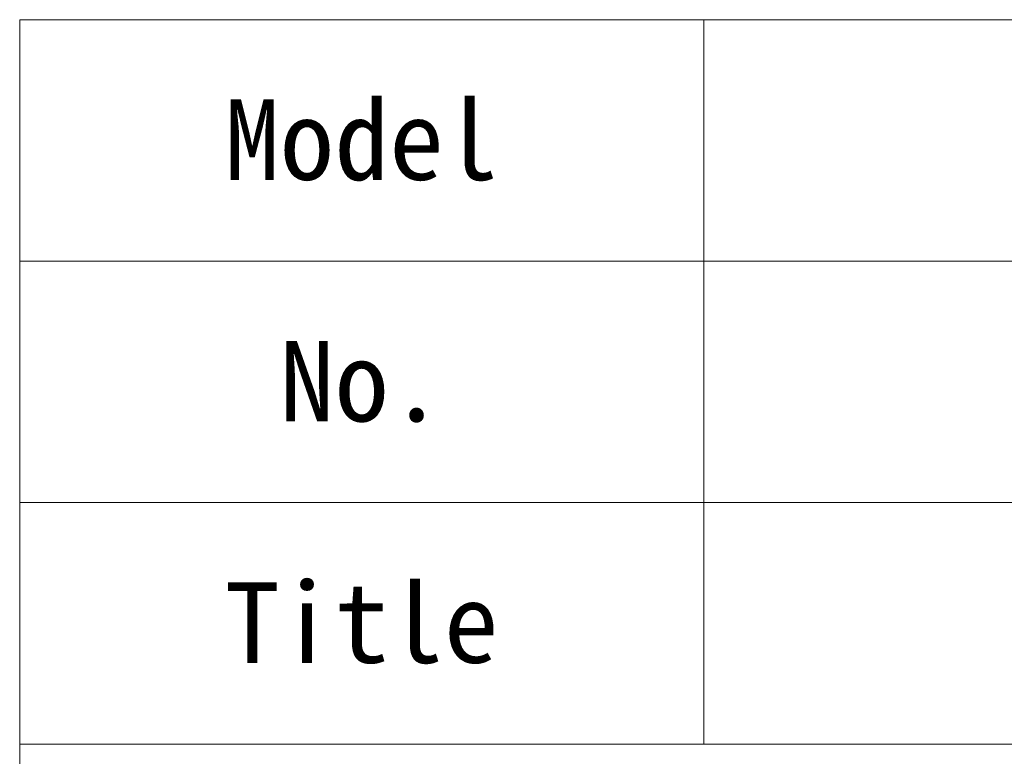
# Model space of a CAD drawing. Header units: millimetres. Extents: x 0 to 420, y 0 to 297.
# Tile 24 of 46: x 314 to 338, y 18 to 36. Entities that reach past the tile are written whole.
import ezdxf

# ---------------------------------------------------------------- set-up
doc = ezdxf.new("R2010")
doc.units = ezdxf.units.MM
doc.layers.add('1', color=7, linetype='Continuous', true_color=0xffffff)
doc.layers.add('171', color=7, linetype='Continuous', true_color=0xffffff)
doc.styles.add('仿宋', font='simfang.ttf')

# ---------------------------------------------------------------- blocks, each defined once
blk = doc.blocks.new('TabularNote1')
at = {"layer": '1', "color": 250, "linetype": 'Continuous', "lineweight": 18}
for p, q in [((314, 36), (331, 36)), ((314, 36), (314, 30)), ((331, 36), (331, 30)), ((331, 36), (367, 36)), ((314, 30), (331, 30)), ((314, 30), (314, 24)), ((331, 30), (367, 30)), ((331, 30), (331, 24)), ((314, 24), (331, 24)), ((314, 24), (314, 18)), ((331, 24), (367, 24)), ((331, 24), (331, 18)), ((314, 18), (331, 18)), ((331, 18), (367, 18))]:
    blk.add_line(p, q, dxfattribs=at)
at = {"layer": '171', "color": 250, "linetype": 'Continuous', "lineweight": 13, "char_height": 2, "attachment_point": 5, "line_spacing_factor": 1.150119, "style": '仿宋'}
for s, insert in [('Model', (322.5, 33)), ('No.', (322.5, 27)), ('Title', (322.5, 21))]:
    blk.add_mtext(s, dxfattribs=dict(at, insert=insert))
blk = doc.blocks.new('TabularNote4')
at = {"layer": '1', "color": 250, "linetype": 'Continuous', "lineweight": 18}
for q in [(367, 18), (314, 10)]:
    blk.add_line((314, 18), q, dxfattribs=at)

msp = doc.modelspace()

# ---------------------------------------------------------------- block references
at = {"layer": '1', "color": 3, "linetype": 'Continuous', "lineweight": 18}
for name in ['TabularNote1', 'TabularNote4']:
    msp.add_blockref(name, (0, 0), dxfattribs=at)

doc.saveas('drawing.dxf')
